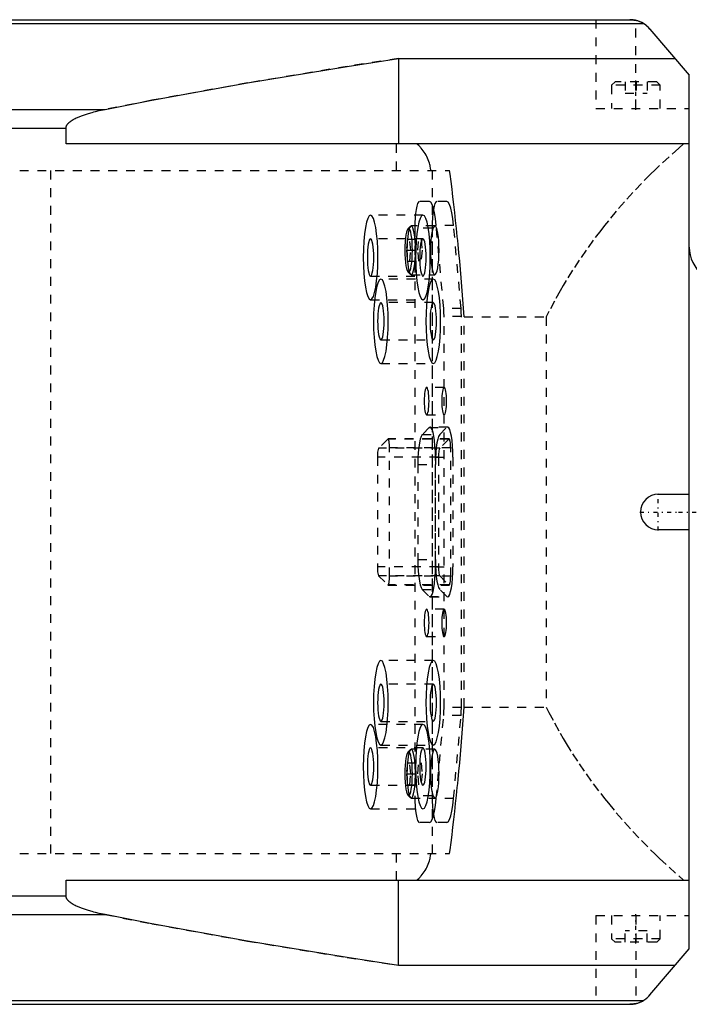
# Model space of a CAD drawing. Extents: x -545 to 345, y -109 to 109.
# Tile 4 of 15: x -240 to -164, y -56 to 56. Entities that reach past the tile are written whole.
import ezdxf

# ---------------------------------------------------------------- set-up
doc = ezdxf.new("R2010")
doc.units = 0
doc.linetypes.add('CENTER', pattern=[1.5, 0.45, -0.5, 0.05, -0.5])
doc.linetypes.add('DASHED', pattern=[2, 1, -1])
for name, color, linetype in [('AM_0', 7, 'CONTINUOUS'), ('AM_3', 7, 'DASHED'), ('AM_7', 7, 'CENTER')]:
    doc.layers.add(name, color=color, linetype=linetype)

msp = doc.modelspace()

# ---------------------------------------------------------------- linework, layer by layer
at = {"layer": 'AM_0', "color": 7, "linetype": 'CONTINUOUS'}
for p, q in [((-264.71, 55.08), (-169.69, 55.08)), ((-263.18, 55.5), (-171.22, 55.5)), ((-168.94, 54.45), (-164.5, 49.25)), ((-197.31, 51.12), (-197.31, 41.5)), ((-197.31, 51.12), (-166.1, 51.12)), ((-164.5, -49.25), (-164.5, 49.25)), ((-275.75, 45.39), (-230.38, 45.39)), ((-271.62, 43.27), (-234.81, 43.27)), ((-234.81, 41.5), (-234.81, 43.27)), ((-164.5, 41.5), (-234.81, 41.5)), ((-168, 2), (-164.5, 2)), ((-164.5, -2), (-168, -2)), ((-234.81, -41.5), (-164.5, -41.5)), ((-234.81, -43.27), (-234.81, -41.5)), ((-197.31, -51.12), (-197.31, -41.5)), ((-271.62, -43.27), (-234.81, -43.27)), ((-275.75, -45.39), (-230.38, -45.39)), ((-168.94, -54.45), (-164.5, -49.25)), ((-166.1, -51.12), (-197.31, -51.12)), ((-264.71, -55.08), (-169.69, -55.08)), ((-263.18, -55.5), (-171.22, -55.5))]:
    msp.add_line(p, q, dxfattribs=at)
for points in [[(-169.69, 55.08, 0), (-169.73, 55.1, 0), (-169.81, 55.15, 0), (-169.89, 55.19, 0), (-169.93, 55.21, 0), (-169.97, 55.23, 0), (-170.05, 55.26, 0), (-170.13, 55.3, 0), (-170.22, 55.33, 0), (-170.3, 55.36, 0), (-170.39, 55.38, 0), (-170.43, 55.39, 0), (-170.47, 55.41, 0), (-170.56, 55.43, 0), (-170.65, 55.44, 0), (-170.73, 55.46, 0), (-170.82, 55.47, 0), (-170.91, 55.48, 0), (-170.96, 55.49, 0), (-171, 55.49, 0), (-171.09, 55.5, 0), (-171.18, 55.5, 0), (-171.22, 55.5, 0)], [(-170.7, 55.45, 0), (-170.68, 55.45, 0), (-170.62, 55.44, 0), (-170.56, 55.43, 0), (-170.53, 55.42, 0)], [(-168.94, 54.45, 0), (-168.96, 54.47, 0), (-168.99, 54.51, 0), (-169.03, 54.55, 0), (-169.05, 54.56, 0), (-169.06, 54.58, 0), (-169.1, 54.62, 0), (-169.14, 54.66, 0), (-169.18, 54.69, 0), (-169.22, 54.73, 0), (-169.26, 54.77, 0), (-169.28, 54.78, 0), (-169.3, 54.8, 0), (-169.34, 54.83, 0), (-169.38, 54.87, 0), (-169.42, 54.9, 0), (-169.47, 54.94, 0), (-169.52, 54.97, 0), (-169.54, 54.99, 0), (-169.57, 55, 0), (-169.62, 55.03, 0), (-169.67, 55.07, 0), (-169.69, 55.08, 0)], [(-230.38, 45.39, 0), (-225.15, 46.41, 0), (-214.34, 48.37, 0), (-203.09, 50.23, 0), (-197.31, 51.12, 0)], [(-234.81, 43.27, 0), (-234.81, 43.28, 0), (-234.81, 43.3, 0), (-234.81, 43.32, 0), (-234.81, 43.33, 0), (-234.81, 43.34, 0), (-234.8, 43.37, 0), (-234.8, 43.39, 0), (-234.79, 43.41, 0), (-234.79, 43.43, 0), (-234.78, 43.45, 0), (-234.78, 43.46, 0), (-234.77, 43.47, 0), (-234.77, 43.5, 0), (-234.76, 43.52, 0), (-234.75, 43.54, 0), (-234.74, 43.56, 0), (-234.73, 43.58, 0), (-234.72, 43.59, 0), (-234.71, 43.61, 0), (-234.7, 43.63, 0), (-234.69, 43.65, 0), (-234.68, 43.66, 0), (-234.67, 43.67, 0), (-234.66, 43.69, 0), (-234.64, 43.71, 0), (-234.63, 43.72, 0), (-234.63, 43.74, 0), (-234.61, 43.76, 0), (-234.59, 43.78, 0), (-234.57, 43.8, 0), (-234.55, 43.82, 0), (-234.53, 43.84, 0), (-234.52, 43.85, 0), (-234.51, 43.86, 0), (-234.49, 43.89, 0), (-234.46, 43.91, 0), (-234.44, 43.93, 0), (-234.42, 43.95, 0), (-234.39, 43.97, 0), (-234.38, 43.98, 0), (-234.36, 43.99, 0), (-234.34, 44.01, 0), (-234.31, 44.04, 0), (-234.28, 44.06, 0), (-234.25, 44.08, 0), (-234.22, 44.1, 0), (-234.21, 44.11, 0), (-234.19, 44.12, 0), (-234.16, 44.14, 0), (-234.13, 44.16, 0), (-234.01, 44.23, 0), (-233.78, 44.36, 0), (-233.66, 44.42, 0), (-233.53, 44.48, 0), (-233.25, 44.6, 0), (-232.95, 44.71, 0), (-232.62, 44.83, 0), (-232.26, 44.94, 0), (-231.88, 45.05, 0), (-231.69, 45.1, 0), (-231.48, 45.15, 0), (-231.06, 45.25, 0), (-230.61, 45.35, 0), (-230.38, 45.39, 0)], [(-230.38, -45.39, 0), (-230.61, -45.35, 0), (-231.06, -45.25, 0), (-231.48, -45.15, 0), (-231.69, -45.1, 0), (-231.88, -45.05, 0), (-232.26, -44.94, 0), (-232.62, -44.83, 0), (-232.95, -44.71, 0), (-233.25, -44.6, 0), (-233.53, -44.48, 0), (-233.66, -44.42, 0), (-233.78, -44.36, 0), (-234.01, -44.23, 0), (-234.13, -44.16, 0), (-234.16, -44.14, 0), (-234.19, -44.12, 0), (-234.21, -44.11, 0), (-234.22, -44.1, 0), (-234.25, -44.08, 0), (-234.28, -44.06, 0), (-234.31, -44.04, 0), (-234.34, -44.01, 0), (-234.36, -43.99, 0), (-234.38, -43.98, 0), (-234.39, -43.97, 0), (-234.42, -43.95, 0), (-234.44, -43.93, 0), (-234.46, -43.91, 0), (-234.49, -43.89, 0), (-234.51, -43.86, 0), (-234.52, -43.85, 0), (-234.53, -43.84, 0), (-234.55, -43.82, 0), (-234.57, -43.8, 0), (-234.59, -43.78, 0), (-234.61, -43.76, 0), (-234.63, -43.74, 0), (-234.63, -43.72, 0), (-234.64, -43.71, 0), (-234.66, -43.69, 0), (-234.67, -43.67, 0), (-234.68, -43.66, 0), (-234.69, -43.65, 0), (-234.7, -43.63, 0), (-234.71, -43.61, 0), (-234.72, -43.59, 0), (-234.73, -43.58, 0), (-234.74, -43.56, 0), (-234.75, -43.54, 0), (-234.76, -43.52, 0), (-234.77, -43.5, 0), (-234.77, -43.47, 0), (-234.78, -43.46, 0), (-234.78, -43.45, 0), (-234.79, -43.43, 0), (-234.79, -43.41, 0), (-234.8, -43.39, 0), (-234.8, -43.37, 0), (-234.81, -43.34, 0), (-234.81, -43.33, 0), (-234.81, -43.32, 0), (-234.81, -43.3, 0), (-234.81, -43.28, 0), (-234.81, -43.27, 0)], [(-197.31, -51.12, 0), (-203.09, -50.23, 0), (-214.34, -48.37, 0), (-225.15, -46.41, 0), (-230.38, -45.39, 0)], [(-171.22, -55.5, 0), (-171.18, -55.5, 0), (-171.09, -55.5, 0), (-171, -55.49, 0), (-170.96, -55.49, 0), (-170.91, -55.48, 0), (-170.82, -55.47, 0), (-170.73, -55.46, 0), (-170.65, -55.44, 0), (-170.56, -55.43, 0), (-170.47, -55.41, 0), (-170.43, -55.39, 0), (-170.39, -55.38, 0), (-170.3, -55.36, 0), (-170.22, -55.33, 0), (-170.13, -55.3, 0), (-170.05, -55.26, 0), (-169.97, -55.23, 0), (-169.93, -55.21, 0), (-169.89, -55.19, 0), (-169.81, -55.15, 0), (-169.73, -55.1, 0), (-169.69, -55.08, 0)], [(-170.53, -55.42, 0), (-170.56, -55.43, 0), (-170.62, -55.44, 0), (-170.68, -55.45, 0), (-170.7, -55.45, 0)], [(-169.69, -55.08, 0), (-169.67, -55.07, 0), (-169.62, -55.03, 0), (-169.57, -55, 0), (-169.54, -54.99, 0), (-169.52, -54.97, 0), (-169.47, -54.94, 0), (-169.42, -54.9, 0), (-169.38, -54.87, 0), (-169.34, -54.83, 0), (-169.3, -54.8, 0), (-169.28, -54.78, 0), (-169.26, -54.77, 0), (-169.22, -54.73, 0), (-169.18, -54.69, 0), (-169.14, -54.66, 0), (-169.1, -54.62, 0), (-169.06, -54.58, 0), (-169.05, -54.56, 0), (-169.03, -54.55, 0), (-168.99, -54.51, 0), (-168.96, -54.47, 0), (-168.94, -54.45, 0)]]:
    msp.add_polyline3d(points, dxfattribs=at)
for centre, radius, start, end in [((-171.22, 52.5), 3, 40.5304, 76.6626), ((-160.5, 29.87), 4, 180.0358, 231.3178), ((-168, 0), 2, 90, 270), ((-171.22, -52.5), 3, 283.3374, 308.1411), ((-171.22, -52.5), 3, 315.0106, 319.4696)]:
    msp.add_arc(centre, radius, start, end, dxfattribs=at)
at = {"layer": 'AM_3', "color": 6, "linetype": 'DASHED'}
for p, q in [((-175.03, 55.5), (-175.03, 45.5)), ((-170.53, 45.5), (-170.53, 55.42)), ((-172.88, 48.5), (-173.28, 48.1)), ((-173.28, 48.1), (-173.28, 45.5)), ((-167.78, 48.1), (-173.28, 48.1)), ((-168.18, 48.5), (-172.88, 48.5)), ((-171.75, 48.5), (-171.75, 47.2)), ((-170.5, 48.5), (-170.5, 47.2)), ((-169.25, 48.5), (-169.25, 47.2)), ((-167.78, 48.1), (-168.18, 48.5)), ((-167.78, 45.5), (-167.78, 48.1)), ((-171.75, 47.2), (-169.25, 47.2)), ((-175.03, 45.5), (-164.5, 45.5)), ((-197.56, 41.5), (-197.56, 38.5)), ((-240.04, 38.5), (-191.55, 38.5)), ((-236.57, 38.5), (-236.57, -38.5)), ((-193.51, 38.5), (-193.51, -38.5)), ((-191.86, 35), (-194.95, 35)), ((-194.55, 33.46), (-200.46, 33.46)), ((-195.96, 32.21), (-196.24, 31.91)), ((-193.21, 32.25), (-195.87, 32.25)), ((-191.09, 32.3), (-193.05, 32.3)), ((-192.21, 22.96), (-193.05, 32.3)), ((-190.25, 22.96), (-191.09, 32.3)), ((-193.51, 32), (-195.47, 32)), ((-195.47, 32), (-195.47, -32)), ((-193.51, 32), (-193.51, -32)), ((-194.55, 30.8), (-200.46, 30.8)), ((-196.29, 30.74), (-196.42, 29.5)), ((-196.29, 30.74), (-194.76, 30.74)), ((-195.92, 29.5), (-196.04, 30.74)), ((-195.13, 29.5), (-195.01, 30.74)), ((-194.76, 30.74), (-194.64, 29.5)), ((-196.42, 29.5), (-194.64, 29.5)), ((-196.42, 29.5), (-196.29, 28.26)), ((-196.04, 28.26), (-195.92, 29.5)), ((-195.01, 28.26), (-195.13, 29.5)), ((-194.64, 29.5), (-194.76, 28.26)), ((-196.29, 28.26), (-194.76, 28.26)), ((-196.24, 27.09), (-195.96, 26.79)), ((-195.87, 26.75), (-193.21, 26.75)), ((-200.46, 26.6), (-194.55, 26.6)), ((-193.39, 26.26), (-199.29, 26.26)), ((-200.46, 23.93), (-194.55, 23.93)), ((-193.39, 23.6), (-199.29, 23.6)), ((-190.25, 22.96), (-192.21, 22.96)), ((-190.21, 22.04), (-192.17, 22.04)), ((-192.17, -22.04), (-192.17, 22.04)), ((-190.21, -22.04), (-190.21, 22.04)), ((-189.91, -22), (-189.91, 22)), ((-189.91, 22), (-180.63, 22)), ((-180.63, 22), (-180.63, -22)), ((-199.29, 19.4), (-193.39, 19.4)), ((-199.29, 16.73), (-193.39, 16.73)), ((-192.16, 14.05), (-194.13, 14.05)), ((-194.13, 10.95), (-192.16, 10.95)), ((-193.84, 9.53), (-194.63, 8.72)), ((-193.84, 9.53), (-191.87, 9.53)), ((-191.76, 9.58), (-193.73, 9.58)), ((-192.66, 8.72), (-191.87, 9.53)), ((-198.52, 8.22), (-199.55, 7.18)), ((-191.63, 8.22), (-198.52, 8.22)), ((-191.6, 8.24), (-198.49, 8.24)), ((-194.63, 8.72), (-192.66, 8.72)), ((-191.63, 8.22), (-192.65, 7.18)), ((-192.65, 7.18), (-199.55, 7.18)), ((-191.42, 7.24), (-198.32, 7.24)), ((-198.32, -7.24), (-198.32, 7.24)), ((-191.42, -7.24), (-191.42, 7.24)), ((-199.69, 6.2), (-199.69, -6.2)), ((-192.8, 6.2), (-199.69, 6.2)), ((-193.14, 6.18), (-191.17, 6.18)), ((-193.14, -6.18), (-193.14, 6.18)), ((-192.8, 6.2), (-192.8, -6.2)), ((-191.17, 6.18), (-191.17, -6.18)), ((-195.12, 5.37), (-193.15, 5.37)), ((-195.12, 5.37), (-195.12, -5.37)), ((-193.15, -5.37), (-193.15, 5.37)), ((-195.12, -5.37), (-193.15, -5.37)), ((-192.8, -6.2), (-199.69, -6.2)), ((-193.14, -6.18), (-191.17, -6.18)), ((-199.55, -7.18), (-198.52, -8.22)), ((-192.65, -7.18), (-199.55, -7.18)), ((-191.42, -7.24), (-198.32, -7.24)), ((-192.65, -7.18), (-191.63, -8.22)), ((-191.63, -8.22), (-198.52, -8.22)), ((-198.49, -8.24), (-191.6, -8.24)), ((-194.63, -8.72), (-192.66, -8.72)), ((-194.63, -8.72), (-193.84, -9.53)), ((-191.87, -9.53), (-192.66, -8.72)), ((-193.84, -9.53), (-191.87, -9.53)), ((-193.73, -9.58), (-191.76, -9.58)), ((-192.16, -10.95), (-194.13, -10.95)), ((-194.13, -14.05), (-192.16, -14.05)), ((-193.39, -16.74), (-199.29, -16.74)), ((-193.39, -19.4), (-199.29, -19.4)), ((-190.21, -22.04), (-192.17, -22.04)), ((-189.91, -22), (-180.63, -22)), ((-193.05, -32.3), (-192.21, -22.96)), ((-190.25, -22.96), (-192.21, -22.96)), ((-191.09, -32.3), (-190.25, -22.96)), ((-194.55, -23.94), (-200.46, -23.94)), ((-199.29, -23.6), (-193.39, -23.6)), ((-194.55, -26.6), (-200.46, -26.6)), ((-199.29, -26.27), (-193.39, -26.27)), ((-195.96, -26.79), (-196.24, -27.09)), ((-193.21, -26.75), (-195.87, -26.75)), ((-196.29, -28.26), (-196.42, -29.5)), ((-196.29, -28.26), (-194.76, -28.26)), ((-195.92, -29.5), (-196.04, -28.26)), ((-195.13, -29.5), (-195.01, -28.26)), ((-194.76, -28.26), (-194.64, -29.5)), ((-196.42, -29.5), (-194.64, -29.5)), ((-196.42, -29.5), (-196.29, -30.74)), ((-196.04, -30.74), (-195.92, -29.5)), ((-195.01, -30.74), (-195.13, -29.5)), ((-194.64, -29.5), (-194.76, -30.74)), ((-200.46, -30.8), (-194.55, -30.8)), ((-196.29, -30.74), (-194.76, -30.74)), ((-196.24, -31.91), (-195.96, -32.21)), ((-193.51, -32), (-195.47, -32)), ((-195.87, -32.25), (-193.21, -32.25)), ((-191.09, -32.3), (-193.05, -32.3)), ((-200.46, -33.47), (-194.55, -33.47)), ((-191.86, -35), (-194.95, -35)), ((-240.04, -38.5), (-191.55, -38.5)), ((-197.56, -38.5), (-197.56, -41.5)), ((-175.03, -45.5), (-175.03, -55.5)), ((-175.03, -45.5), (-164.5, -45.5)), ((-173.28, -45.5), (-173.28, -48.1)), ((-170.53, -45.5), (-170.53, -55.42)), ((-167.78, -48.1), (-167.78, -45.5)), ((-171.75, -48.5), (-171.75, -47.2)), ((-169.25, -47.2), (-171.75, -47.2)), ((-170.5, -48.5), (-170.5, -47.2)), ((-169.25, -48.5), (-169.25, -47.2)), ((-173.28, -48.1), (-172.88, -48.5)), ((-167.78, -48.1), (-173.28, -48.1)), ((-168.18, -48.5), (-172.88, -48.5)), ((-168.18, -48.5), (-167.78, -48.1))]:
    msp.add_line(p, q, dxfattribs=at)
for points in [[(-194.95, 35), (-195.05, 34.94), (-195.15, 34.77), (-195.24, 34.49), (-195.32, 34.12), (-195.38, 33.67), (-195.43, 33.15), (-195.46, 32.59), (-195.47, 32)], [(-193.05, 32.3), (-193.13, 33.07), (-193.24, 33.73), (-193.37, 34.27), (-193.51, 34.67), (-193.66, 34.92), (-193.82, 35)], [(-192.99, 35), (-193.09, 34.94), (-193.19, 34.77), (-193.28, 34.49), (-193.36, 34.12), (-193.42, 33.67), (-193.47, 33.15), (-193.5, 32.59), (-193.51, 32)], [(-191.09, 32.3), (-191.17, 33.07), (-191.28, 33.73), (-191.41, 34.27), (-191.55, 34.67), (-191.7, 34.92), (-191.86, 35)], [(-193.02, 32.03), (-193.11, 32.19), (-193.21, 32.25), (-193.3, 32.2), (-193.39, 32.05), (-193.47, 31.8), (-193.55, 31.47), (-193.61, 31.05), (-193.65, 30.58), (-193.68, 30.07), (-193.69, 29.53), (-193.68, 29), (-193.66, 28.48), (-193.61, 28), (-193.55, 27.58), (-193.48, 27.23), (-193.4, 26.97), (-193.31, 26.81), (-193.22, 26.75), (-193.13, 26.8), (-193.04, 26.94), (-192.95, 27.19), (-192.88, 27.53), (-192.82, 27.94), (-192.77, 28.41), (-192.75, 28.92)], [(-192.75, 28.92), (-192.73, 29.46), (-192.74, 30), (-192.77, 30.52), (-192.81, 31), (-192.87, 31.42), (-192.94, 31.77), (-193.02, 32.03)], [(-192.17, 22.04), (-192.18, 22.52), (-192.21, 22.96)], [(-190.21, 22.04), (-190.22, 22.52), (-190.25, 22.96)], [(-193.14, 6.18), (-193.15, 6.83), (-193.19, 7.46), (-193.24, 8.05), (-193.31, 8.56), (-193.4, 8.98), (-193.5, 9.3), (-193.61, 9.5), (-193.72, 9.58), (-193.84, 9.53)], [(-191.17, 6.18), (-191.18, 6.83), (-191.22, 7.46), (-191.27, 8.05), (-191.34, 8.56), (-191.43, 8.98), (-191.53, 9.3), (-191.64, 9.5), (-191.75, 9.58), (-191.87, 9.53)], [(-198.32, 7.24), (-198.32, 7.43), (-198.33, 7.62), (-198.35, 7.79), (-198.37, 7.94), (-198.39, 8.06), (-198.42, 8.16), (-198.46, 8.22), (-198.49, 8.24), (-198.52, 8.22)], [(-194.63, 8.72), (-194.75, 8.53), (-194.85, 8.22), (-194.94, 7.8), (-195.02, 7.28), (-195.08, 6.69), (-195.11, 6.04), (-195.12, 5.37)], [(-192.66, 8.72), (-192.78, 8.53), (-192.88, 8.22), (-192.97, 7.8), (-193.05, 7.28), (-193.11, 6.69), (-193.14, 6.04), (-193.15, 5.37)], [(-191.42, 7.24), (-191.43, 7.43), (-191.44, 7.62), (-191.45, 7.79), (-191.47, 7.94), (-191.5, 8.06), (-191.53, 8.16), (-191.56, 8.22), (-191.6, 8.24), (-191.63, 8.22)], [(-199.55, 7.18), (-199.58, 7.13), (-199.61, 7.04), (-199.64, 6.91), (-199.66, 6.76), (-199.68, 6.59), (-199.69, 6.4), (-199.69, 6.2)], [(-192.65, 7.18), (-192.69, 7.13), (-192.72, 7.04), (-192.74, 6.91), (-192.77, 6.76), (-192.78, 6.59), (-192.79, 6.4), (-192.8, 6.2)], [(-195.12, -5.37), (-195.11, -6.04), (-195.08, -6.69), (-195.02, -7.28), (-194.94, -7.8), (-194.85, -8.22), (-194.75, -8.53), (-194.63, -8.72)], [(-193.15, -5.37), (-193.14, -6.04), (-193.11, -6.69), (-193.05, -7.28), (-192.97, -7.8), (-192.88, -8.22), (-192.78, -8.53), (-192.66, -8.72)], [(-199.69, -6.2), (-199.69, -6.4), (-199.68, -6.59), (-199.66, -6.76), (-199.64, -6.91), (-199.61, -7.04), (-199.58, -7.13), (-199.55, -7.18)], [(-193.84, -9.53), (-193.72, -9.58), (-193.61, -9.5), (-193.5, -9.3), (-193.4, -8.98), (-193.31, -8.56), (-193.24, -8.05), (-193.19, -7.46), (-193.15, -6.83), (-193.14, -6.18)], [(-192.8, -6.2), (-192.79, -6.4), (-192.78, -6.59), (-192.77, -6.76), (-192.74, -6.91), (-192.72, -7.04), (-192.69, -7.13), (-192.65, -7.18)], [(-191.87, -9.53), (-191.75, -9.58), (-191.64, -9.5), (-191.53, -9.3), (-191.43, -8.98), (-191.34, -8.56), (-191.27, -8.05), (-191.22, -7.46), (-191.18, -6.83), (-191.17, -6.18)], [(-198.52, -8.22), (-198.49, -8.24), (-198.46, -8.22), (-198.42, -8.16), (-198.39, -8.06), (-198.37, -7.94), (-198.35, -7.79), (-198.33, -7.62), (-198.32, -7.43), (-198.32, -7.24)], [(-191.63, -8.22), (-191.6, -8.24), (-191.56, -8.22), (-191.53, -8.16), (-191.5, -8.06), (-191.47, -7.94), (-191.45, -7.79), (-191.44, -7.62), (-191.43, -7.43), (-191.42, -7.24)], [(-192.21, -22.96), (-192.18, -22.52), (-192.17, -22.04)], [(-190.25, -22.96), (-190.22, -22.52), (-190.21, -22.04)], [(-192.75, -28.92), (-192.77, -28.41), (-192.82, -27.94), (-192.88, -27.53), (-192.95, -27.19), (-193.04, -26.94), (-193.13, -26.8), (-193.22, -26.75), (-193.31, -26.81), (-193.4, -26.97), (-193.48, -27.23), (-193.55, -27.58), (-193.61, -28), (-193.66, -28.48), (-193.68, -29), (-193.69, -29.53), (-193.68, -30.07), (-193.65, -30.58), (-193.61, -31.05), (-193.55, -31.47), (-193.47, -31.8), (-193.39, -32.05), (-193.3, -32.2), (-193.21, -32.25), (-193.11, -32.19), (-193.02, -32.03)], [(-193.02, -32.03), (-192.94, -31.77), (-192.87, -31.42), (-192.81, -31), (-192.77, -30.52), (-192.74, -30), (-192.73, -29.46), (-192.75, -28.92)], [(-195.47, -32), (-195.46, -32.59), (-195.43, -33.15), (-195.38, -33.67), (-195.32, -34.12), (-195.24, -34.49), (-195.15, -34.77), (-195.05, -34.94), (-194.95, -35)], [(-193.51, -32), (-193.5, -32.59), (-193.47, -33.15), (-193.42, -33.67), (-193.36, -34.12), (-193.28, -34.49), (-193.19, -34.77), (-193.09, -34.94), (-192.99, -35)], [(-193.82, -35), (-193.66, -34.92), (-193.51, -34.67), (-193.37, -34.27), (-193.24, -33.73), (-193.13, -33.07), (-193.05, -32.3)], [(-191.86, -35), (-191.7, -34.92), (-191.55, -34.67), (-191.41, -34.27), (-191.28, -33.73), (-191.17, -33.07), (-191.09, -32.3)]]:
    msp.add_lwpolyline(points, dxfattribs=at)
for points in [[(-200.46, 23.93), (-200.3, 24.03), (-200.14, 24.3), (-200, 24.74), (-199.87, 25.33), (-199.77, 26.05), (-199.69, 26.88), (-199.65, 27.77), (-199.63, 28.7), (-199.65, 29.63), (-199.69, 30.52), (-199.77, 31.35), (-199.87, 32.07), (-200, 32.66), (-200.14, 33.1), (-200.3, 33.37), (-200.46, 33.46), (-200.62, 33.37), (-200.77, 33.1), (-200.92, 32.66), (-201.04, 32.07), (-201.15, 31.35), (-201.22, 30.52), (-201.27, 29.63), (-201.29, 28.7), (-201.27, 27.77), (-201.22, 26.88), (-201.15, 26.05), (-201.04, 25.33), (-200.92, 24.74), (-200.77, 24.3), (-200.62, 24.03)], [(-194.55, 23.93), (-194.39, 24.03), (-194.23, 24.3), (-194.09, 24.74), (-193.96, 25.33), (-193.86, 26.05), (-193.78, 26.88), (-193.74, 27.77), (-193.72, 28.7), (-193.74, 29.63), (-193.78, 30.52), (-193.86, 31.35), (-193.96, 32.07), (-194.09, 32.66), (-194.23, 33.1), (-194.39, 33.37), (-194.55, 33.46), (-194.71, 33.37), (-194.87, 33.1), (-195.01, 32.66), (-195.13, 32.07), (-195.24, 31.35), (-195.31, 30.52), (-195.36, 29.63), (-195.38, 28.7), (-195.36, 27.77), (-195.31, 26.88), (-195.24, 26.05), (-195.13, 25.33), (-195.01, 24.74), (-194.87, 24.3), (-194.71, 24.03)], [(-195.87, 32.25), (-195.96, 32.2), (-196.05, 32.04), (-196.14, 31.79), (-196.21, 31.44), (-196.27, 31.03), (-196.31, 30.55), (-196.34, 30.04), (-196.35, 29.5), (-196.34, 28.96), (-196.31, 28.45), (-196.27, 27.97), (-196.21, 27.56), (-196.14, 27.21), (-196.05, 26.96), (-195.96, 26.8), (-195.87, 26.75), (-195.78, 26.8), (-195.69, 26.96), (-195.61, 27.21), (-195.53, 27.56), (-195.47, 27.97), (-195.43, 28.45), (-195.4, 28.96), (-195.39, 29.5), (-195.4, 30.04), (-195.43, 30.55), (-195.47, 31.03), (-195.53, 31.44), (-195.61, 31.79), (-195.69, 32.04), (-195.78, 32.2)], [(-196.17, 31.95), (-196.25, 31.9), (-196.33, 31.76), (-196.4, 31.54), (-196.47, 31.23), (-196.52, 30.86), (-196.56, 30.44), (-196.58, 29.98), (-196.59, 29.5), (-196.58, 29.02), (-196.56, 28.56), (-196.52, 28.14), (-196.47, 27.77), (-196.4, 27.46), (-196.33, 27.24), (-196.25, 27.1), (-196.17, 27.05), (-196.08, 27.1), (-196, 27.24), (-195.93, 27.46), (-195.87, 27.77), (-195.81, 28.14), (-195.77, 28.56), (-195.75, 29.02), (-195.74, 29.5), (-195.75, 29.98), (-195.77, 30.44), (-195.81, 30.86), (-195.87, 31.23), (-195.93, 31.54), (-196, 31.76), (-196.08, 31.9)], [(-200.46, 30.8), (-200.53, 30.76), (-200.6, 30.64), (-200.66, 30.45), (-200.72, 30.18), (-200.76, 29.87), (-200.8, 29.5), (-200.82, 29.11), (-200.82, 28.7), (-200.82, 28.29), (-200.8, 27.9), (-200.76, 27.53), (-200.72, 27.22), (-200.66, 26.95), (-200.6, 26.76), (-200.53, 26.64), (-200.46, 26.6), (-200.39, 26.64), (-200.32, 26.76), (-200.26, 26.95), (-200.2, 27.22), (-200.15, 27.53), (-200.12, 27.9), (-200.1, 28.29), (-200.09, 28.7), (-200.1, 29.11), (-200.12, 29.5), (-200.15, 29.87), (-200.2, 30.18), (-200.26, 30.45), (-200.32, 30.64), (-200.39, 30.76)], [(-194.55, 30.8), (-194.62, 30.76), (-194.69, 30.64), (-194.75, 30.45), (-194.81, 30.18), (-194.85, 29.87), (-194.89, 29.5), (-194.91, 29.11), (-194.91, 28.7), (-194.91, 28.29), (-194.89, 27.9), (-194.85, 27.53), (-194.81, 27.22), (-194.75, 26.95), (-194.69, 26.76), (-194.62, 26.64), (-194.55, 26.6), (-194.48, 26.64), (-194.41, 26.76), (-194.35, 26.95), (-194.29, 27.22), (-194.25, 27.53), (-194.21, 27.9), (-194.19, 28.29), (-194.18, 28.7), (-194.19, 29.11), (-194.21, 29.5), (-194.25, 29.87), (-194.29, 30.18), (-194.35, 30.45), (-194.41, 30.64), (-194.48, 30.76)], [(-199.29, 16.73), (-199.13, 16.83), (-198.98, 17.1), (-198.83, 17.54), (-198.71, 18.13), (-198.61, 18.85), (-198.53, 19.68), (-198.48, 20.57), (-198.47, 21.5), (-198.48, 22.43), (-198.53, 23.32), (-198.61, 24.15), (-198.71, 24.87), (-198.83, 25.46), (-198.98, 25.9), (-199.13, 26.17), (-199.29, 26.26), (-199.46, 26.17), (-199.61, 25.9), (-199.75, 25.46), (-199.88, 24.87), (-199.98, 24.15), (-200.06, 23.32), (-200.11, 22.43), (-200.12, 21.5), (-200.11, 20.57), (-200.06, 19.68), (-199.98, 18.85), (-199.88, 18.13), (-199.75, 17.54), (-199.61, 17.1), (-199.46, 16.83)], [(-193.39, 16.73), (-193.22, 16.83), (-193.07, 17.1), (-192.93, 17.54), (-192.8, 18.13), (-192.7, 18.85), (-192.62, 19.68), (-192.57, 20.57), (-192.56, 21.5), (-192.57, 22.43), (-192.62, 23.32), (-192.7, 24.15), (-192.8, 24.87), (-192.93, 25.46), (-193.07, 25.9), (-193.22, 26.17), (-193.39, 26.26), (-193.55, 26.17), (-193.7, 25.9), (-193.85, 25.46), (-193.97, 24.87), (-194.07, 24.15), (-194.15, 23.32), (-194.2, 22.43), (-194.21, 21.5), (-194.2, 20.57), (-194.15, 19.68), (-194.07, 18.85), (-193.97, 18.13), (-193.85, 17.54), (-193.7, 17.1), (-193.55, 16.83)], [(-199.29, 23.6), (-199.37, 23.56), (-199.43, 23.44), (-199.5, 23.25), (-199.55, 22.98), (-199.6, 22.67), (-199.63, 22.3), (-199.65, 21.91), (-199.66, 21.5), (-199.65, 21.09), (-199.63, 20.7), (-199.6, 20.33), (-199.55, 20.02), (-199.5, 19.75), (-199.43, 19.56), (-199.37, 19.44), (-199.29, 19.4), (-199.22, 19.44), (-199.16, 19.56), (-199.09, 19.75), (-199.04, 20.02), (-198.99, 20.33), (-198.96, 20.7), (-198.94, 21.09), (-198.93, 21.5), (-198.94, 21.91), (-198.96, 22.3), (-198.99, 22.67), (-199.04, 22.98), (-199.09, 23.25), (-199.16, 23.44), (-199.22, 23.56)], [(-193.39, 23.6), (-193.46, 23.56), (-193.53, 23.44), (-193.59, 23.25), (-193.64, 22.98), (-193.69, 22.67), (-193.72, 22.3), (-193.74, 21.91), (-193.75, 21.5), (-193.74, 21.09), (-193.72, 20.7), (-193.69, 20.33), (-193.64, 20.02), (-193.59, 19.75), (-193.53, 19.56), (-193.46, 19.44), (-193.39, 19.4), (-193.31, 19.44), (-193.25, 19.56), (-193.18, 19.75), (-193.13, 20.02), (-193.08, 20.33), (-193.05, 20.7), (-193.03, 21.09), (-193.02, 21.5), (-193.03, 21.91), (-193.05, 22.3), (-193.08, 22.67), (-193.13, 22.98), (-193.18, 23.25), (-193.25, 23.44), (-193.31, 23.56)], [(-194.13, 10.95), (-194.08, 10.98), (-194.03, 11.07), (-193.98, 11.21), (-193.94, 11.4), (-193.91, 11.64), (-193.88, 11.91), (-193.87, 12.2), (-193.86, 12.5), (-193.87, 12.8), (-193.88, 13.09), (-193.91, 13.36), (-193.94, 13.6), (-193.98, 13.79), (-194.03, 13.93), (-194.08, 14.02), (-194.13, 14.05), (-194.19, 14.02), (-194.24, 13.93), (-194.28, 13.79), (-194.32, 13.6), (-194.36, 13.36), (-194.38, 13.09), (-194.4, 12.8), (-194.4, 12.5), (-194.4, 12.2), (-194.38, 11.91), (-194.36, 11.64), (-194.32, 11.4), (-194.28, 11.21), (-194.24, 11.07), (-194.19, 10.98)], [(-192.16, 14.05), (-192.22, 14.02), (-192.27, 13.93), (-192.31, 13.79), (-192.35, 13.6), (-192.39, 13.36), (-192.41, 13.09), (-192.43, 12.8), (-192.43, 12.5), (-192.43, 12.2), (-192.41, 11.91), (-192.39, 11.64), (-192.35, 11.4), (-192.31, 11.21), (-192.27, 11.07), (-192.22, 10.98), (-192.16, 10.95), (-192.11, 10.98), (-192.06, 11.07), (-192.01, 11.21), (-191.97, 11.4), (-191.94, 11.64), (-191.91, 11.91), (-191.9, 12.2), (-191.89, 12.5), (-191.9, 12.8), (-191.91, 13.09), (-191.94, 13.36), (-191.97, 13.6), (-192.01, 13.79), (-192.06, 13.93), (-192.11, 14.02)], [(-194.13, -14.05), (-194.08, -14.02), (-194.03, -13.93), (-193.98, -13.79), (-193.94, -13.6), (-193.91, -13.36), (-193.88, -13.09), (-193.87, -12.8), (-193.86, -12.5), (-193.87, -12.2), (-193.88, -11.91), (-193.91, -11.64), (-193.94, -11.4), (-193.98, -11.21), (-194.03, -11.07), (-194.08, -10.98), (-194.13, -10.95), (-194.19, -10.98), (-194.24, -11.07), (-194.28, -11.21), (-194.32, -11.4), (-194.36, -11.64), (-194.38, -11.91), (-194.4, -12.2), (-194.4, -12.5), (-194.4, -12.8), (-194.38, -13.09), (-194.36, -13.36), (-194.32, -13.6), (-194.28, -13.79), (-194.24, -13.93), (-194.19, -14.02)], [(-192.16, -10.95), (-192.22, -10.98), (-192.27, -11.07), (-192.31, -11.21), (-192.35, -11.4), (-192.39, -11.64), (-192.41, -11.91), (-192.43, -12.2), (-192.43, -12.5), (-192.43, -12.8), (-192.41, -13.09), (-192.39, -13.36), (-192.35, -13.6), (-192.31, -13.79), (-192.27, -13.93), (-192.22, -14.02), (-192.16, -14.05), (-192.11, -14.02), (-192.06, -13.93), (-192.01, -13.79), (-191.97, -13.6), (-191.94, -13.36), (-191.91, -13.09), (-191.9, -12.8), (-191.89, -12.5), (-191.9, -12.2), (-191.91, -11.91), (-191.94, -11.64), (-191.97, -11.4), (-192.01, -11.21), (-192.06, -11.07), (-192.11, -10.98)], [(-199.29, -26.27), (-199.13, -26.17), (-198.98, -25.9), (-198.83, -25.46), (-198.71, -24.87), (-198.61, -24.15), (-198.53, -23.32), (-198.48, -22.43), (-198.47, -21.5), (-198.48, -20.57), (-198.53, -19.68), (-198.61, -18.85), (-198.71, -18.13), (-198.83, -17.54), (-198.98, -17.1), (-199.13, -16.83), (-199.29, -16.74), (-199.46, -16.83), (-199.61, -17.1), (-199.75, -17.54), (-199.88, -18.13), (-199.98, -18.85), (-200.06, -19.68), (-200.11, -20.57), (-200.12, -21.5), (-200.11, -22.43), (-200.06, -23.32), (-199.98, -24.15), (-199.88, -24.87), (-199.75, -25.46), (-199.61, -25.9), (-199.46, -26.17)], [(-193.39, -26.27), (-193.22, -26.17), (-193.07, -25.9), (-192.93, -25.46), (-192.8, -24.87), (-192.7, -24.15), (-192.62, -23.32), (-192.57, -22.43), (-192.56, -21.5), (-192.57, -20.57), (-192.62, -19.68), (-192.7, -18.85), (-192.8, -18.13), (-192.93, -17.54), (-193.07, -17.1), (-193.22, -16.83), (-193.39, -16.74), (-193.55, -16.83), (-193.7, -17.1), (-193.85, -17.54), (-193.97, -18.13), (-194.07, -18.85), (-194.15, -19.68), (-194.2, -20.57), (-194.21, -21.5), (-194.2, -22.43), (-194.15, -23.32), (-194.07, -24.15), (-193.97, -24.87), (-193.85, -25.46), (-193.7, -25.9), (-193.55, -26.17)], [(-199.29, -19.4), (-199.37, -19.44), (-199.43, -19.56), (-199.5, -19.75), (-199.55, -20.02), (-199.6, -20.33), (-199.63, -20.7), (-199.65, -21.09), (-199.66, -21.5), (-199.65, -21.91), (-199.63, -22.3), (-199.6, -22.67), (-199.55, -22.98), (-199.5, -23.25), (-199.43, -23.44), (-199.37, -23.56), (-199.29, -23.6), (-199.22, -23.56), (-199.16, -23.44), (-199.09, -23.25), (-199.04, -22.98), (-198.99, -22.67), (-198.96, -22.3), (-198.94, -21.91), (-198.93, -21.5), (-198.94, -21.09), (-198.96, -20.7), (-198.99, -20.33), (-199.04, -20.02), (-199.09, -19.75), (-199.16, -19.56), (-199.22, -19.44)], [(-193.39, -19.4), (-193.46, -19.44), (-193.53, -19.56), (-193.59, -19.75), (-193.64, -20.02), (-193.69, -20.33), (-193.72, -20.7), (-193.74, -21.09), (-193.75, -21.5), (-193.74, -21.91), (-193.72, -22.3), (-193.69, -22.67), (-193.64, -22.98), (-193.59, -23.25), (-193.53, -23.44), (-193.46, -23.56), (-193.39, -23.6), (-193.31, -23.56), (-193.25, -23.44), (-193.18, -23.25), (-193.13, -22.98), (-193.08, -22.67), (-193.05, -22.3), (-193.03, -21.91), (-193.02, -21.5), (-193.03, -21.09), (-193.05, -20.7), (-193.08, -20.33), (-193.13, -20.02), (-193.18, -19.75), (-193.25, -19.56), (-193.31, -19.44)], [(-200.46, -33.47), (-200.3, -33.37), (-200.14, -33.1), (-200, -32.66), (-199.87, -32.07), (-199.77, -31.35), (-199.69, -30.52), (-199.65, -29.63), (-199.63, -28.7), (-199.65, -27.77), (-199.69, -26.88), (-199.77, -26.05), (-199.87, -25.33), (-200, -24.74), (-200.14, -24.3), (-200.3, -24.03), (-200.46, -23.94), (-200.62, -24.03), (-200.77, -24.3), (-200.92, -24.74), (-201.04, -25.33), (-201.15, -26.05), (-201.22, -26.88), (-201.27, -27.77), (-201.29, -28.7), (-201.27, -29.63), (-201.22, -30.52), (-201.15, -31.35), (-201.04, -32.07), (-200.92, -32.66), (-200.77, -33.1), (-200.62, -33.37)], [(-194.55, -33.47), (-194.39, -33.37), (-194.23, -33.1), (-194.09, -32.66), (-193.96, -32.07), (-193.86, -31.35), (-193.78, -30.52), (-193.74, -29.63), (-193.72, -28.7), (-193.74, -27.77), (-193.78, -26.88), (-193.86, -26.05), (-193.96, -25.33), (-194.09, -24.74), (-194.23, -24.3), (-194.39, -24.03), (-194.55, -23.94), (-194.71, -24.03), (-194.87, -24.3), (-195.01, -24.74), (-195.13, -25.33), (-195.24, -26.05), (-195.31, -26.88), (-195.36, -27.77), (-195.38, -28.7), (-195.36, -29.63), (-195.31, -30.52), (-195.24, -31.35), (-195.13, -32.07), (-195.01, -32.66), (-194.87, -33.1), (-194.71, -33.37)], [(-200.46, -26.6), (-200.53, -26.64), (-200.6, -26.76), (-200.66, -26.95), (-200.72, -27.22), (-200.76, -27.53), (-200.8, -27.9), (-200.82, -28.29), (-200.82, -28.7), (-200.82, -29.11), (-200.8, -29.5), (-200.76, -29.87), (-200.72, -30.18), (-200.66, -30.45), (-200.6, -30.64), (-200.53, -30.76), (-200.46, -30.8), (-200.39, -30.76), (-200.32, -30.64), (-200.26, -30.45), (-200.2, -30.18), (-200.15, -29.87), (-200.12, -29.5), (-200.1, -29.11), (-200.09, -28.7), (-200.1, -28.29), (-200.12, -27.9), (-200.15, -27.53), (-200.2, -27.22), (-200.26, -26.95), (-200.32, -26.76), (-200.39, -26.64)], [(-194.55, -26.6), (-194.62, -26.64), (-194.69, -26.76), (-194.75, -26.95), (-194.81, -27.22), (-194.85, -27.53), (-194.89, -27.9), (-194.91, -28.29), (-194.91, -28.7), (-194.91, -29.11), (-194.89, -29.5), (-194.85, -29.87), (-194.81, -30.18), (-194.75, -30.45), (-194.69, -30.64), (-194.62, -30.76), (-194.55, -30.8), (-194.48, -30.76), (-194.41, -30.64), (-194.35, -30.45), (-194.29, -30.18), (-194.25, -29.87), (-194.21, -29.5), (-194.19, -29.11), (-194.18, -28.7), (-194.19, -28.29), (-194.21, -27.9), (-194.25, -27.53), (-194.29, -27.22), (-194.35, -26.95), (-194.41, -26.76), (-194.48, -26.64)], [(-196.17, -27.05), (-196.25, -27.1), (-196.33, -27.24), (-196.4, -27.46), (-196.47, -27.77), (-196.52, -28.14), (-196.56, -28.56), (-196.58, -29.02), (-196.59, -29.5), (-196.58, -29.98), (-196.56, -30.44), (-196.52, -30.86), (-196.47, -31.23), (-196.4, -31.54), (-196.33, -31.76), (-196.25, -31.9), (-196.17, -31.95), (-196.08, -31.9), (-196, -31.76), (-195.93, -31.54), (-195.87, -31.23), (-195.81, -30.86), (-195.77, -30.44), (-195.75, -29.98), (-195.74, -29.5), (-195.75, -29.02), (-195.77, -28.56), (-195.81, -28.14), (-195.87, -27.77), (-195.93, -27.46), (-196, -27.24), (-196.08, -27.1)], [(-195.87, -26.75), (-195.96, -26.8), (-196.05, -26.96), (-196.14, -27.21), (-196.21, -27.56), (-196.27, -27.97), (-196.31, -28.45), (-196.34, -28.96), (-196.35, -29.5), (-196.34, -30.04), (-196.31, -30.55), (-196.27, -31.03), (-196.21, -31.44), (-196.14, -31.79), (-196.05, -32.04), (-195.96, -32.2), (-195.87, -32.25), (-195.78, -32.2), (-195.69, -32.04), (-195.61, -31.79), (-195.53, -31.44), (-195.47, -31.03), (-195.43, -30.55), (-195.4, -30.04), (-195.39, -29.5), (-195.4, -28.96), (-195.43, -28.45), (-195.47, -27.97), (-195.53, -27.56), (-195.61, -27.21), (-195.69, -26.96), (-195.78, -26.8)]]:
    msp.add_lwpolyline(points, close=True, dxfattribs=at)
for points in [[(-171.22, 55.5, 0), (-171.14, 55.5, 0), (-170.97, 55.49, 0), (-170.86, 55.48, 0), (-170.83, 55.47, 0), (-170.81, 55.47, 0), (-170.79, 55.47, 0), (-170.78, 55.47, 0), (-170.75, 55.46, 0), (-170.72, 55.46, 0), (-170.7, 55.45, 0)], [(-197.31, 51.12, 0), (-203.09, 50.23, 0), (-214.34, 48.37, 0), (-225.15, 46.41, 0), (-230.38, 45.39, 0)], [(-193.63, 38.5, 0), (-193.65, 38.59, 0), (-193.68, 38.78, 0), (-193.72, 38.97, 0), (-193.74, 39.07, 0), (-193.77, 39.16, 0), (-193.82, 39.34, 0), (-193.88, 39.53, 0), (-193.95, 39.71, 0), (-194.03, 39.89, 0), (-194.11, 40.06, 0), (-194.15, 40.15, 0), (-194.2, 40.23, 0), (-194.29, 40.4, 0), (-194.4, 40.56, 0), (-194.51, 40.72, 0), (-194.62, 40.88, 0), (-194.75, 41.02, 0), (-194.81, 41.1, 0), (-194.88, 41.17, 0), (-195.02, 41.3, 0), (-195.17, 41.44, 0), (-195.25, 41.5, 0)], [(-165.15, 41.5, 0), (-165.7, 41.02, 0), (-166.79, 40.05, 0), (-167.85, 39.07, 0), (-168.37, 38.57, 0), (-168.88, 38.07, 0), (-169.89, 37.05, 0), (-170.87, 36.02, 0), (-171.82, 34.97, 0), (-172.74, 33.91, 0), (-173.63, 32.83, 0), (-174.07, 32.29, 0), (-174.5, 31.74, 0), (-175.34, 30.64, 0), (-176.14, 29.53, 0), (-176.92, 28.4, 0), (-177.66, 27.26, 0), (-178.38, 26.11, 0), (-178.72, 25.53, 0), (-179.06, 24.95, 0), (-179.71, 23.78, 0), (-180.34, 22.59, 0), (-180.63, 22, 0)], [(-189.91, 22, 0), (-189.95, 22.49, 0), (-190.02, 23.47, 0), (-190.09, 24.45, 0), (-190.12, 24.93, 0), (-190.16, 25.42, 0), (-190.24, 26.38, 0), (-190.32, 27.33, 0), (-190.4, 28.28, 0), (-190.49, 29.21, 0), (-190.57, 30.14, 0), (-190.62, 30.6, 0), (-190.67, 31.06, 0), (-190.76, 31.97, 0), (-190.86, 32.88, 0), (-190.96, 33.77, 0), (-191.06, 34.65, 0), (-191.16, 35.52, 0), (-191.21, 35.96, 0), (-191.27, 36.39, 0), (-191.38, 37.24, 0), (-191.49, 38.08, 0), (-191.55, 38.5, 0)], [(-191.55, -38.5, 0), (-191.49, -38.08, 0), (-191.38, -37.24, 0), (-191.27, -36.39, 0), (-191.21, -35.96, 0), (-191.16, -35.52, 0), (-191.06, -34.65, 0), (-190.96, -33.77, 0), (-190.86, -32.88, 0), (-190.76, -31.97, 0), (-190.67, -31.06, 0), (-190.62, -30.6, 0), (-190.57, -30.14, 0), (-190.49, -29.21, 0), (-190.4, -28.28, 0), (-190.32, -27.33, 0), (-190.24, -26.38, 0), (-190.16, -25.42, 0), (-190.12, -24.93, 0), (-190.09, -24.45, 0), (-190.02, -23.47, 0), (-189.95, -22.49, 0), (-189.91, -22, 0)], [(-180.63, -22, 0), (-180.34, -22.59, 0), (-179.71, -23.78, 0), (-179.06, -24.95, 0), (-178.72, -25.53, 0), (-178.38, -26.11, 0), (-177.66, -27.26, 0), (-176.92, -28.4, 0), (-176.14, -29.53, 0), (-175.34, -30.64, 0), (-174.5, -31.74, 0), (-174.07, -32.29, 0), (-173.63, -32.83, 0), (-172.74, -33.91, 0), (-171.82, -34.97, 0), (-170.87, -36.02, 0), (-169.89, -37.05, 0), (-168.88, -38.07, 0), (-168.37, -38.57, 0), (-167.85, -39.07, 0), (-166.79, -40.05, 0), (-165.7, -41.02, 0), (-165.15, -41.5, 0)], [(-195.25, -41.5, 0), (-195.17, -41.44, 0), (-195.02, -41.3, 0), (-194.88, -41.17, 0), (-194.81, -41.1, 0), (-194.75, -41.02, 0), (-194.62, -40.88, 0), (-194.51, -40.72, 0), (-194.4, -40.56, 0), (-194.29, -40.4, 0), (-194.2, -40.23, 0), (-194.15, -40.15, 0), (-194.11, -40.06, 0), (-194.03, -39.89, 0), (-193.95, -39.71, 0), (-193.88, -39.53, 0), (-193.82, -39.34, 0), (-193.77, -39.16, 0), (-193.74, -39.07, 0), (-193.72, -38.97, 0), (-193.68, -38.78, 0), (-193.65, -38.59, 0), (-193.63, -38.5, 0)], [(-230.38, -45.39, 0), (-225.15, -46.41, 0), (-214.34, -48.37, 0), (-203.09, -50.23, 0), (-197.31, -51.12, 0)], [(-170.7, -55.45, 0), (-170.72, -55.46, 0), (-170.75, -55.46, 0), (-170.78, -55.47, 0), (-170.79, -55.47, 0), (-170.81, -55.47, 0), (-170.83, -55.47, 0), (-170.86, -55.48, 0), (-170.97, -55.49, 0), (-171.14, -55.5, 0), (-171.22, -55.5, 0)]]:
    msp.add_polyline3d(points, dxfattribs=at)
msp.add_arc((-171.22, -52.5), 3, 308.1411, 315.0106, dxfattribs=at)
at = {"layer": 'AM_7', "color": 4, "linetype": 'CENTER'}
for p, q in [((-170.53, 45.35), (-170.53, 48.65)), ((-168, -2.1), (-168, 2.1)), ((-165.72, 0), (-160.78, 0)), ((-170.1, 0), (-165.9, 0)), ((-170.53, -48.65), (-170.53, -45.35))]:
    msp.add_line(p, q, dxfattribs=at)

doc.saveas('drawing.dxf')
